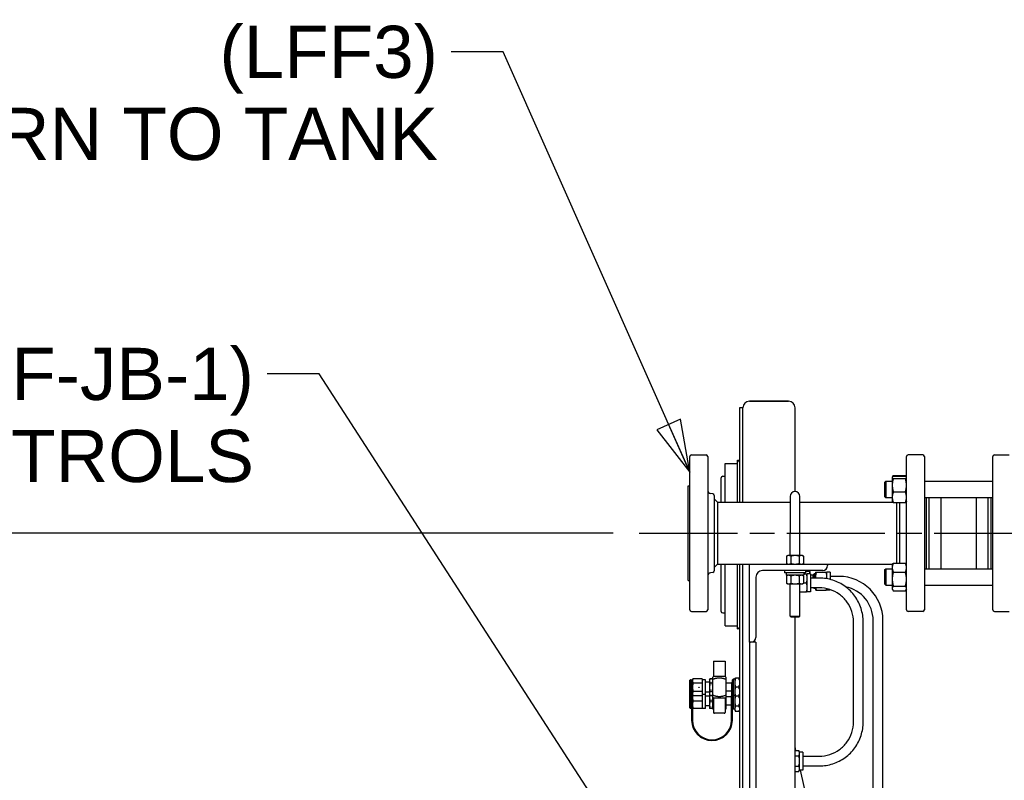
# Paper-space layout 'SHEET_1' of a CAD drawing. Header units: inches. Extents: x 4 to 540, y 12 to 340.
# Tile 41 of 118: x 177 to 215, y 142 to 172. Entities that reach past the tile are written whole.
import ezdxf

# ---------------------------------------------------------------- set-up
doc = ezdxf.new("R2010")
doc.units = ezdxf.units.IN
doc.header["$LTSCALE"] = 16
doc.header["$MEASUREMENT"] = 0
doc.linetypes.add('CHAIN', pattern=[0.7087, 0.4724, -0.0591, 0.1181, -0.0591])
doc.layers.get('0').update_dxf_attribs({"lineweight": 25})
doc.layers.get('DEFPOINTS').update_dxf_attribs({"lineweight": 25})
doc.layers.add('CENTER', color=7, linetype='CHAIN', lineweight=25)
doc.layers.add('DIMEN', color=7, linetype='Continuous', lineweight=25)
doc.styles.get("Standard").update_dxf_attribs({"font": 'arial.ttf'})
doc.dimstyles.new('DEFAULT-ANSI', dxfattribs={"dimscale": 16, "dimtxt": 0.125, "dimasz": 0.1875, "dimexe": 0.125, "dimexo": 0.0625, "dimgap": 0.031496, "dimtad": 0, "dimtih": 1, "dimtoh": 1, "dimrnd": 1e-08, "dimzin": 4, "dimdsep": 46, "dimtxsty": 'Standard', "dimblk": 'Filled-1', "dimcen": 0.09, "dimdle": 0.393701, "dimclrd": 256, "dimclre": 256, "dimclrt": 256, "dimadec": 0, "dimazin": 1, "dimtfac": 1.504, "dimtofl": 0, "dimtmove": 0, "dimatfit": 3, "dimldrblk": 'Filled-1', "dimfxl": 1, "dimtolj": 1, "dimtzin": 4, "dimlwd": 25, "dimlwe": 25, "dimarcsym": 0})
doc.dimstyles.new('DEFAULT-ANSI$7', dxfattribs={"dimscale": 16, "dimtxt": 0.125, "dimasz": 0.125, "dimexe": 0.125, "dimexo": 0.0625, "dimgap": 0.031496, "dimtad": 0, "dimtih": 1, "dimtoh": 1, "dimrnd": 1e-08, "dimzin": 4, "dimdsep": 46, "dimtxsty": 'Standard', "dimblk": 'Filled-1', "dimcen": 0.09, "dimdle": 0.393701, "dimclrd": 256, "dimclre": 256, "dimclrt": 256, "dimadec": 0, "dimazin": 1, "dimtfac": 1.504, "dimtofl": 0, "dimtmove": 0, "dimatfit": 3, "dimldrblk": 'Filled-1', "dimfxl": 1, "dimtolj": 1, "dimtzin": 4, "dimlwd": 25, "dimlwe": 25, "dimarcsym": 0})

# ---------------------------------------------------------------- blocks, each defined once
blk = doc.blocks.new('Filled-1')
at = {"color": 0}
for p, q in [((0, 0), (-1, 0.25)), ((-1, 0.25), (-1, -0.25)), ((-1, 0), (0, 0)), ((-1, -0.25), (0, 0))]:
    blk.add_line(p, q, dxfattribs=at)
at = {"color": 0, "flags": 128}
blk.add_lwpolyline([(-1, -0.25), (0, 0), (-1, 0.25), (-1, -0.25)], dxfattribs=at)
at = {"color": 0}
blk.add_solid([(-1, -0.25), (0, 0), (-1, 0.25), (-1, -0.25)], dxfattribs=at)
blk = doc.blocks.new('*D30')
at = {"layer": 'DEFPOINTS', "color": 0, "linetype": 'Continuous'}
for p in [(175.6, 151.891), (200.849, 151.891), (202.262, 102.969)]:
    blk.add_point(p, dxfattribs=at)
at = {"layer": 'DIMEN', "linetype": 'Continuous', "lineweight": 25}
for p, q in [((199.849, 151.891), (173.6, 151.891)), ((175.6, 148.891), (175.6, 135.01)), ((175.6, 105.969), (175.6, 131.96)), ((201.262, 102.969), (173.6, 102.969))]:
    blk.add_line(p, q, dxfattribs=at)
at = {"layer": 'DIMEN', "linetype": 'Continuous', "lineweight": 25, "xscale": 3, "yscale": 3, "zscale": 3}
for p, rotation in [((175.6, 151.891), 90), ((175.6, 102.969), 270)]:
    blk.add_blockref('Filled-1', p, dxfattribs=dict(at, rotation=rotation))
at = {"layer": 'DIMEN', "linetype": 'Continuous', "lineweight": 25, "insert": (172.195, 134.506), "char_height": 2, "attachment_point": 1}
blk.add_mtext('\\A1;48.92', dxfattribs=at)

psp = doc.layouts.new('SHEET_1')

# ---------------------------------------------------------------- linework, layer by layer
for p, q in [((206.574, 156.951), (205.074, 156.951)), ((205.074, 156.951), (206.574, 156.951)), ((204.824, 156.701), (204.69, 156.701)), ((204.69, 156.701), (204.69, 153.079)), ((204.824, 153.079), (204.824, 156.701)), ((204.824, 153.079), (204.824, 156.701)), ((206.824, 153.485), (206.824, 156.701)), ((202.849, 154.891), (203.412, 154.891)), ((211.724, 154.891), (211.162, 154.891)), ((214.474, 154.891), (215.037, 154.891)), ((202.787, 148.954), (202.787, 154.829)), ((203.474, 154.829), (203.474, 148.954)), ((204.14, 153.079), (204.14, 154.561)), ((204.14, 154.561), (204.61, 154.561)), ((204.61, 153.079), (204.61, 154.686)), ((204.61, 154.686), (204.63, 154.686)), ((211.099, 148.954), (211.099, 154.829)), ((211.787, 154.829), (211.787, 148.954)), ((214.412, 148.954), (214.412, 154.829)), ((203.99, 153.079), (203.99, 154.011)), ((204.05, 154.071), (204.14, 154.071)), ((210.271, 153.852), (210.302, 153.883)), ((210.271, 153.289), (210.271, 153.852)), ((210.302, 153.883), (210.302, 153.258)), ((210.302, 153.883), (210.552, 153.883)), ((210.552, 154.039), (210.557, 154.047)), ((210.552, 154.039), (210.552, 154.032)), ((210.552, 154.032), (210.552, 153.728)), ((210.557, 154.047), (210.569, 154.068)), ((210.594, 154.103), (211.057, 154.103)), ((210.594, 154.08), (211.057, 154.08)), ((210.594, 153.983), (211.057, 153.983)), ((211.095, 154.047), (211.083, 154.068)), ((211.099, 154.039), (211.095, 154.047)), ((211.787, 153.883), (214.412, 153.883)), ((211.974, 153.883), (211.974, 153.891)), ((211.974, 153.891), (212.412, 153.891)), ((212.412, 153.891), (212.412, 153.883)), ((213.787, 153.883), (213.787, 153.891)), ((213.787, 153.891), (214.224, 153.891)), ((214.224, 153.891), (214.224, 153.883)), ((202.724, 150.079), (202.724, 153.704)), ((202.724, 153.704), (202.787, 153.704)), ((203.669, 153.398), (203.584, 153.409)), ((210.552, 153.728), (210.552, 153.267)), ((210.594, 153.473), (211.057, 153.473)), ((203.724, 153.336), (203.724, 150.446)), ((203.849, 153.079), (203.724, 153.204)), ((203.849, 153.079), (206.637, 153.079)), ((203.849, 153.079), (203.849, 151.891)), ((206.637, 153.297), (206.637, 151.891)), ((207.012, 151.891), (207.012, 153.297)), ((207.012, 153.079), (210.57, 153.079)), ((210.271, 153.289), (210.302, 153.258)), ((210.302, 153.258), (210.552, 153.258)), ((210.552, 153.267), (210.552, 153.102)), ((210.552, 153.102), (210.557, 153.094)), ((210.557, 153.094), (210.566, 153.079)), ((210.594, 153.061), (211.057, 153.061)), ((210.724, 151.891), (210.724, 153.061)), ((210.849, 150.744), (210.849, 153.061)), ((211.099, 153.102), (211.095, 153.094)), ((211.787, 153.258), (214.412, 153.258)), ((211.849, 153.258), (211.849, 150.524)), ((211.974, 150.524), (211.974, 153.258)), ((212.412, 153.258), (212.412, 150.524)), ((213.787, 150.524), (213.787, 153.258)), ((214.224, 153.258), (214.224, 150.524)), ((214.349, 150.524), (214.349, 153.258)), ((203.849, 151.891), (203.849, 150.704)), ((206.637, 151.032), (206.637, 151.891)), ((207.012, 151.032), (207.012, 151.891)), ((210.724, 150.744), (210.724, 151.891)), ((206.543, 151.032), (206.5, 151.007)), ((206.5, 151.007), (206.5, 150.729)), ((206.543, 150.704), (206.5, 150.729)), ((206.581, 151.032), (206.543, 151.032)), ((206.824, 151.032), (206.581, 151.032)), ((206.662, 151.007), (206.662, 150.729)), ((207.068, 151.032), (206.824, 151.032)), ((206.987, 151.007), (206.987, 150.729)), ((207.106, 151.032), (207.068, 151.032)), ((207.106, 151.032), (207.149, 151.007)), ((207.106, 150.704), (207.149, 150.729)), ((207.149, 151.007), (207.149, 150.729)), ((210.594, 150.744), (211.057, 150.744)), ((203.669, 150.384), (203.584, 150.373)), ((203.849, 150.704), (203.724, 150.579)), ((203.849, 150.704), (205.074, 150.704)), ((203.99, 148.891), (203.99, 150.704)), ((204.14, 148.341), (204.14, 150.704)), ((204.61, 148.216), (204.61, 150.704)), ((204.69, 150.704), (204.69, 133.201)), ((204.824, 133.1), (204.824, 150.704)), ((204.824, 133.201), (204.824, 150.704)), ((205.074, 147.704), (205.074, 150.704)), ((205.074, 150.704), (208.074, 150.704)), ((207.884, 150.454), (205.574, 150.454)), ((206.418, 150.454), (206.418, 150.369)), ((207.23, 150.369), (206.418, 150.369)), ((206.486, 150.357), (206.486, 150.286)), ((207.164, 150.357), (207.164, 150.286)), ((207.23, 150.454), (207.23, 150.369)), ((207.381, 150.42), (207.23, 150.42)), ((207.408, 150.326), (207.408, 150.42)), ((207.608, 150.39), (207.608, 150.217)), ((207.639, 150.39), (208.017, 150.39)), ((208.048, 150.217), (208.048, 150.39)), ((208.168, 150.39), (208.048, 150.39)), ((208.074, 150.704), (210.566, 150.704)), ((208.074, 150.704), (208.074, 150.644)), ((208.168, 150.39), (208.168, 150.116)), ((210.271, 150.493), (210.302, 150.524)), ((210.271, 149.93), (210.271, 150.493)), ((210.302, 150.524), (210.302, 149.899)), ((210.302, 150.524), (210.552, 150.524)), ((210.552, 150.68), (210.569, 150.709)), ((210.552, 150.68), (210.552, 150.569)), ((210.552, 150.569), (210.552, 150.127)), ((210.594, 150.394), (211.057, 150.394)), ((211.099, 150.68), (211.083, 150.709)), ((211.787, 150.524), (214.412, 150.524)), ((202.724, 150.079), (202.787, 150.079)), ((205.324, 150.204), (205.324, 147.894)), ((207.153, 150.275), (206.498, 150.275)), ((206.543, 150.275), (206.5, 150.249)), ((206.5, 150.249), (206.5, 149.972)), ((206.543, 149.946), (206.5, 149.972)), ((206.662, 150.249), (206.662, 149.972)), ((206.987, 150.249), (206.987, 149.972)), ((207.106, 150.275), (207.149, 150.249)), ((207.106, 149.946), (207.149, 149.972)), ((207.149, 150.249), (207.149, 149.972)), ((207.149, 149.981), (207.261, 149.981)), ((207.164, 150.326), (207.261, 150.326)), ((207.292, 150.154), (207.292, 150.326)), ((207.412, 150.326), (207.292, 150.326)), ((207.292, 149.809), (207.292, 150.154)), ((207.412, 150.326), (207.412, 149.636)), ((207.508, 150.276), (207.412, 150.276)), ((207.752, 150.169), (207.412, 150.169)), ((207.508, 150.276), (207.558, 150.326)), ((207.508, 150.276), (207.508, 150.169)), ((207.558, 150.326), (207.558, 150.169)), ((207.608, 150.326), (207.558, 150.326)), ((207.608, 150.217), (207.608, 150.169)), ((208.048, 150.142), (208.048, 150.217)), ((208.508, 150.232), (208.168, 150.232)), ((210.552, 150.127), (210.552, 149.77)), ((206.543, 149.946), (206.581, 149.946)), ((206.581, 149.946), (206.824, 149.946)), ((206.637, 148.71), (206.637, 149.946)), ((206.824, 149.946), (207.068, 149.946)), ((207.012, 148.71), (207.012, 149.946)), ((207.012, 149.636), (207.261, 149.636)), ((207.068, 149.946), (207.106, 149.946)), ((207.292, 149.636), (207.292, 149.809)), ((207.412, 149.636), (207.292, 149.636)), ((207.752, 149.794), (207.412, 149.794)), ((207.528, 149.794), (207.558, 149.764)), ((207.558, 149.794), (207.558, 149.764)), ((207.608, 149.764), (207.558, 149.764)), ((207.608, 149.794), (207.608, 149.7)), ((207.639, 149.7), (208.017, 149.7)), ((208.048, 149.7), (208.048, 149.76)), ((208.168, 149.7), (208.048, 149.7)), ((208.168, 149.726), (208.168, 149.7)), ((210.271, 149.93), (210.302, 149.899)), ((210.302, 149.899), (210.552, 149.899)), ((210.552, 149.77), (210.552, 149.743)), ((210.552, 149.743), (210.569, 149.714)), ((210.594, 149.861), (211.057, 149.861)), ((210.594, 149.679), (211.057, 149.679)), ((211.099, 149.743), (211.083, 149.714)), ((211.787, 149.899), (214.412, 149.899)), ((211.974, 149.891), (211.974, 149.899)), ((211.974, 149.891), (212.412, 149.891)), ((212.412, 149.899), (212.412, 149.891)), ((213.787, 149.891), (213.787, 149.899)), ((213.787, 149.891), (214.224, 149.891)), ((214.224, 149.899), (214.224, 149.891)), ((202.849, 148.891), (203.412, 148.891)), ((204.05, 148.831), (204.14, 148.831)), ((211.724, 148.891), (211.162, 148.891)), ((214.474, 148.891), (215.037, 148.891)), ((206.637, 148.71), (207.012, 148.71)), ((206.674, 148.672), (206.637, 148.71)), ((206.974, 148.672), (206.674, 148.672)), ((206.824, 132.396), (206.824, 148.672)), ((206.974, 148.672), (207.012, 148.71)), ((209.064, 144.649), (209.064, 148.483)), ((209.439, 144.649), (209.439, 148.483)), ((209.821, 142.069), (209.821, 148.545)), ((210.196, 142.069), (210.196, 148.545)), ((204.14, 148.341), (204.61, 148.341)), ((204.61, 148.216), (204.63, 148.216)), ((205.134, 147.704), (205.074, 147.704)), ((205.074, 147.704), (205.074, 137.804)), ((205.324, 147.704), (205.134, 147.704)), ((205.324, 147.704), (205.324, 137.804)), ((203.701, 146.981), (204.138, 146.981)), ((203.701, 146.981), (203.701, 146.387)), ((204.138, 146.981), (204.138, 146.387)), ((202.794, 146.247), (202.81, 146.262)), ((202.794, 145.715), (202.794, 146.247)), ((202.81, 146.262), (202.81, 145.7)), ((202.841, 146.262), (202.81, 146.262)), ((202.841, 145.7), (202.841, 146.262)), ((202.857, 146.247), (202.841, 146.262)), ((202.857, 146.247), (202.857, 145.715)), ((202.888, 146.262), (202.913, 146.306)), ((202.888, 146.262), (202.888, 146.225)), ((202.888, 146.225), (202.888, 145.981)), ((203.263, 146.306), (202.913, 146.306)), ((203.263, 146.306), (203.263, 146.225)), ((203.388, 146.262), (203.263, 146.262)), ((203.263, 146.225), (203.263, 146.143)), ((203.388, 145.7), (203.388, 146.262)), ((203.544, 146.262), (203.569, 146.306)), ((203.544, 146.262), (203.544, 146.225)), ((203.544, 146.225), (203.544, 145.981)), ((203.644, 146.306), (203.569, 146.306)), ((203.669, 146.262), (203.644, 146.306)), ((203.701, 146.387), (203.669, 146.369)), ((203.669, 145.68), (203.669, 146.283)), ((204.138, 146.387), (203.701, 146.387)), ((204.138, 146.387), (204.169, 146.369)), ((204.169, 146.283), (204.169, 145.68)), ((204.419, 146.262), (204.451, 146.294)), ((204.419, 145.701), (204.419, 146.262)), ((204.451, 146.294), (204.451, 145.669)), ((204.512, 146.294), (204.451, 146.294)), ((204.512, 146.325), (204.512, 146.153)), ((204.669, 146.325), (204.543, 146.325)), ((202.888, 145.981), (202.888, 145.737)), ((203.263, 146.143), (202.913, 146.143)), ((203.263, 145.819), (202.913, 145.819)), ((203.263, 146.143), (203.263, 145.981)), ((203.263, 145.981), (203.263, 145.819)), ((203.263, 145.819), (203.263, 145.737)), ((203.544, 146.169), (203.388, 146.169)), ((203.544, 145.981), (203.544, 145.737)), ((203.644, 146.143), (203.569, 146.143)), ((203.644, 145.819), (203.569, 145.819)), ((204.388, 146.137), (204.169, 146.137)), ((204.388, 145.825), (204.169, 145.825)), ((204.388, 146.153), (204.388, 145.89)), ((204.388, 145.89), (204.388, 145.657)), ((204.512, 146.153), (204.512, 145.809)), ((204.512, 145.809), (204.512, 145.637)), ((204.669, 145.981), (204.543, 145.981)), ((202.794, 145.185), (202.794, 145.715)), ((202.794, 145.715), (202.81, 145.7)), ((202.81, 145.7), (202.81, 145.17)), ((202.841, 145.7), (202.81, 145.7)), ((202.857, 145.715), (202.841, 145.7)), ((202.841, 145.17), (202.841, 145.7)), ((202.857, 145.715), (202.857, 144.715)), ((202.888, 145.737), (202.888, 145.7)), ((202.888, 145.7), (202.888, 144.715)), ((202.888, 145.7), (202.913, 145.656)), ((203.263, 145.656), (202.913, 145.656)), ((203.263, 145.451), (202.913, 145.451)), ((203.263, 145.737), (203.263, 145.656)), ((203.388, 145.7), (203.263, 145.7)), ((203.263, 145.656), (203.263, 145.592)), ((203.263, 145.592), (203.263, 145.451)), ((203.263, 145.451), (203.263, 145.31)), ((203.544, 145.794), (203.388, 145.794)), ((203.388, 145.17), (203.388, 145.7)), ((203.544, 145.639), (203.388, 145.639)), ((203.544, 145.737), (203.544, 145.7)), ((203.544, 145.7), (203.544, 145.592)), ((203.544, 145.7), (203.569, 145.656)), ((203.544, 145.592), (203.544, 145.31)), ((203.644, 145.656), (203.569, 145.656)), ((203.644, 145.451), (203.569, 145.451)), ((203.669, 145.7), (203.644, 145.656)), ((203.701, 145.575), (203.669, 145.593)), ((203.701, 145.575), (204.138, 145.575)), ((203.701, 145.575), (203.701, 145.012)), ((204.138, 145.575), (204.169, 145.593)), ((204.138, 145.575), (204.138, 145.012)), ((204.388, 145.607), (204.169, 145.607)), ((204.388, 144.715), (204.388, 145.657)), ((204.419, 145.701), (204.419, 145.657)), ((204.419, 145.7), (204.451, 145.669)), ((204.419, 144.715), (204.419, 145.657)), ((204.451, 145.669), (204.451, 145.139)), ((204.512, 145.669), (204.451, 145.669)), ((204.512, 145.637), (204.512, 145.451)), ((204.512, 145.451), (204.512, 145.153)), ((204.669, 145.637), (204.543, 145.637)), ((202.794, 145.185), (202.81, 145.17)), ((202.841, 145.17), (202.81, 145.17)), ((202.857, 145.185), (202.841, 145.17)), ((203.263, 145.17), (202.913, 145.17)), ((203.263, 145.31), (203.263, 145.17)), ((203.388, 145.17), (203.263, 145.17)), ((203.544, 145.264), (203.388, 145.264)), ((203.544, 145.31), (203.544, 145.17)), ((203.644, 145.17), (203.569, 145.17)), ((204.388, 145.295), (204.169, 145.295)), ((204.419, 145.17), (204.451, 145.139)), ((204.512, 145.139), (204.451, 145.139)), ((204.512, 145.153), (204.512, 145.107)), ((204.512, 145.107), (204.543, 145.054)), ((204.669, 145.253), (204.543, 145.253)), ((204.669, 145.054), (204.543, 145.054)), ((204.69, 145.091), (204.669, 145.054)), ((204.107, 144.981), (203.732, 144.981)), ((206.86, 143.549), (206.824, 143.709)), ((206.824, 143.549), (206.969, 143.549)), ((206.999, 143.496), (206.969, 143.549)), ((206.824, 143.35), (206.969, 143.35)), ((206.999, 143.45), (206.999, 143.496)), ((207.119, 143.496), (206.999, 143.496)), ((206.999, 143.151), (206.999, 143.45)), ((207.119, 143.496), (207.119, 142.806)), ((207.119, 143.339), (207.752, 143.339)), ((206.824, 142.952), (206.969, 142.952)), ((206.999, 142.806), (206.969, 142.753)), ((206.999, 142.852), (206.999, 143.151)), ((206.999, 142.806), (206.999, 142.852)), ((207.119, 142.806), (206.999, 142.806)), ((207.492, 140.757), (207.028, 142.806)), ((207.119, 142.964), (207.752, 142.964)), ((206.824, 142.753), (206.969, 142.753))]:
    psp.add_line(p, q)
psp.add_circle((203.138, 145.981), 0.00781)
for centre, radius, start, end in [((205.074, 156.701), 0.25, 90, 180), ((205.074, 156.701), 0.25, 90, 180), ((206.574, 156.701), 0.25, 0, 90), ((206.574, 156.701), 0.25, 0, 90), ((202.849, 154.829), 0.0625, 90, 180), ((203.412, 154.829), 0.0625, 0, 90), ((211.162, 154.829), 0.0625, 90, 180), ((211.724, 154.829), 0.0625, 0, 90), ((214.474, 154.829), 0.0625, 90, 180), ((204.63, 154.626), 0.06, 0, 90), ((204.05, 154.011), 0.06, 90, 180), ((203.599, 153.533), 0.125, 180, 263), ((203.662, 153.336), 0.0625, 0, 83), ((206.824, 153.297), 0.188, 0, 180), ((203.599, 150.249), 0.125, 97, 180), ((203.662, 150.446), 0.0625, 277, 0), ((205.574, 150.204), 0.25, 90, 180), ((207.153, 150.357), 0.0118, 0, 90), ((207.884, 150.644), 0.19, 270, 0), ((207.153, 150.286), 0.0118, 270, 0), ((208.508, 148.545), 1.688, 0, 90), ((208.508, 148.545), 1.312, 0, 78.7906), ((202.849, 148.954), 0.0625, 180, 270), ((203.412, 148.954), 0.0625, 270, 0), ((204.05, 148.891), 0.06, 180, 270), ((211.162, 148.954), 0.0625, 180, 270), ((211.724, 148.954), 0.0625, 270, 0), ((214.474, 148.954), 0.0625, 180, 270), ((204.63, 148.276), 0.06, 270, 0), ((205.134, 147.894), 0.19, 270, 0), ((202.872, 146.247), 0.0156, 0, 180), ((204.404, 146.153), 0.0156, 0, 180), ((203.638, 144.715), 0.781, 180, 0), ((203.638, 144.715), 0.75, 180, 0), ((203.732, 145.012), 0.0312, 180, 270), ((204.107, 145.012), 0.0312, 270, 0)]:
    psp.add_arc(centre, radius, start, end)
psp.add_ellipse((204.404, 145.657), major_axis=(0.0156, 0), ratio=0.286857, start_param=3.141593, end_param=6.283185)
for points, weights in [([(210.594, 154.08), (210.552, 154.054), (210.552, 154.032)], [1.10906450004, 1.0930923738, 1]), ([(210.552, 154.032), (210.552, 154.009), (210.594, 153.983)], [1, 1.0930923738, 1.10906450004]), ([(210.594, 153.983), (210.552, 153.846), (210.552, 153.728)], [1.10906450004, 1.0930923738, 1]), ([(210.569, 154.068), (210.579, 154.085), (210.594, 154.103)], [1.08626917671, 1.10308007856, 1.10906450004]), ([(210.594, 154.103), (210.587, 154.087), (210.581, 154.071)], [1.10906450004, 1.10630752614, 1.10125277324]), ([(211.057, 154.103), (211.073, 154.085), (211.083, 154.068)], [1.10906450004, 1.10308007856, 1.08626917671]), ([(211.07, 154.071), (211.065, 154.087), (211.057, 154.103)], [1.10125277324, 1.10630752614, 1.10906450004]), ([(211.099, 154.032), (211.099, 154.054), (211.057, 154.08)], [1, 1.0930923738, 1.10906450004]), ([(211.057, 153.983), (211.099, 154.009), (211.099, 154.032)], [1.10906450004, 1.0930923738, 1]), ([(211.099, 153.728), (211.099, 153.846), (211.057, 153.983)], [1, 1.0930923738, 1.10906450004]), ([(210.552, 153.728), (210.552, 153.61), (210.594, 153.473)], [1, 1.0930923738, 1.10906450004]), ([(210.594, 153.473), (210.552, 153.363), (210.552, 153.267)], [1.10906450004, 1.0930923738, 1]), ([(211.057, 153.473), (211.099, 153.61), (211.099, 153.728)], [1.10906450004, 1.0930923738, 1]), ([(211.099, 153.267), (211.099, 153.363), (211.057, 153.473)], [1, 1.0930923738, 1.10906450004]), ([(210.552, 153.267), (210.552, 153.171), (210.594, 153.061)], [1, 1.0930923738, 1.10906450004]), ([(210.594, 153.061), (210.566, 153.078), (210.557, 153.094)], [1.10906450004, 1.09818338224, 1.05150993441]), ([(210.562, 153.087), (210.564, 153.083), (210.566, 153.079)], [1.07037081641, 1.07557666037, 1.08013727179]), ([(211.057, 153.061), (211.099, 153.171), (211.099, 153.267)], [1.10906450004, 1.0930923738, 1]), ([(211.095, 153.094), (211.086, 153.078), (211.057, 153.061)], [1.05150993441, 1.09818338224, 1.10906450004]), ([(206.581, 151.032), (206.543, 151.032), (206.5, 151.007)], [1, 1.0930923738, 1.10906450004]), ([(206.5, 150.729), (206.543, 150.704), (206.581, 150.704)], [1.10906450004, 1.0930923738, 1]), ([(206.662, 151.007), (206.618, 151.032), (206.581, 151.032)], [1.10906450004, 1.0930923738, 1]), ([(206.581, 150.704), (206.618, 150.704), (206.662, 150.729)], [1, 1.0930923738, 1.10906450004]), ([(206.824, 151.032), (206.749, 151.032), (206.662, 151.007)], [1, 1.0930923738, 1.10906450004]), ([(206.662, 150.729), (206.749, 150.704), (206.824, 150.704)], [1.10906450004, 1.0930923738, 1]), ([(206.987, 151.007), (206.9, 151.032), (206.824, 151.032)], [1.10906450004, 1.0930923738, 1]), ([(206.824, 150.704), (206.9, 150.704), (206.987, 150.729)], [1, 1.0930923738, 1.10906450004]), ([(207.068, 151.032), (207.03, 151.032), (206.987, 151.007)], [1, 1.0930923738, 1.10906450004]), ([(206.987, 150.729), (207.03, 150.704), (207.068, 150.704)], [1.10906450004, 1.0930923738, 1]), ([(207.149, 151.007), (207.106, 151.032), (207.068, 151.032)], [1.10906450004, 1.0930923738, 1]), ([(207.068, 150.704), (207.106, 150.704), (207.149, 150.729)], [1, 1.0930923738, 1.10906450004]), ([(210.594, 150.744), (210.552, 150.65), (210.552, 150.569)], [1.10906450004, 1.0930923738, 1]), ([(210.569, 150.709), (210.579, 150.726), (210.594, 150.744)], [1.08626917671, 1.10308007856, 1.10906450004]), ([(211.057, 150.744), (211.073, 150.726), (211.083, 150.709)], [1.10906450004, 1.10308007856, 1.08626917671]), ([(211.099, 150.569), (211.099, 150.65), (211.057, 150.744)], [1, 1.0930923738, 1.10906450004]), ([(207.401, 150.326), (207.394, 150.37), (207.381, 150.42)], [1.01895114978, 1.0182712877, 1]), ([(207.381, 150.42), (207.408, 150.42), (207.408, 150.42)], [1, 1.0379548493, 1]), ([(207.639, 150.39), (207.608, 150.297), (207.608, 150.217)], [1, 1.0379548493, 1]), ([(207.608, 150.39), (207.608, 150.39), (207.639, 150.39)], [1, 1.0379548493, 1]), ([(208.048, 150.217), (208.048, 150.297), (208.017, 150.39)], [1, 1.0379548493, 1]), ([(208.017, 150.39), (208.048, 150.39), (208.048, 150.39)], [1, 1.0379548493, 1]), ([(210.552, 150.569), (210.552, 150.487), (210.594, 150.394)], [1, 1.0930923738, 1.10906450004]), ([(210.594, 150.394), (210.552, 150.251), (210.552, 150.127)], [1.10906450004, 1.0930923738, 1]), ([(211.057, 150.394), (211.099, 150.487), (211.099, 150.569)], [1.10906450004, 1.0930923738, 1]), ([(211.099, 150.127), (211.099, 150.251), (211.057, 150.394)], [1, 1.0930923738, 1.10906450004]), ([(206.581, 150.275), (206.543, 150.275), (206.5, 150.249)], [1, 1.0930923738, 1.10906450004]), ([(206.5, 149.972), (206.543, 149.946), (206.581, 149.946)], [1.10906450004, 1.0930923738, 1]), ([(206.662, 150.249), (206.618, 150.275), (206.581, 150.275)], [1.10906450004, 1.0930923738, 1]), ([(206.581, 149.946), (206.618, 149.946), (206.662, 149.972)], [1, 1.0930923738, 1.10906450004]), ([(206.824, 150.275), (206.749, 150.275), (206.662, 150.249)], [1, 1.0930923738, 1.10906450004]), ([(206.662, 149.972), (206.749, 149.946), (206.824, 149.946)], [1.10906450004, 1.0930923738, 1]), ([(206.987, 150.249), (206.9, 150.275), (206.824, 150.275)], [1.10906450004, 1.0930923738, 1]), ([(206.824, 149.946), (206.9, 149.946), (206.987, 149.972)], [1, 1.0930923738, 1.10906450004]), ([(207.068, 150.275), (207.03, 150.275), (206.987, 150.249)], [1, 1.0930923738, 1.10906450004]), ([(206.987, 149.972), (207.03, 149.946), (207.068, 149.946)], [1.10906450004, 1.0930923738, 1]), ([(207.149, 150.249), (207.106, 150.275), (207.068, 150.275)], [1.10906450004, 1.0930923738, 1]), ([(207.068, 149.946), (207.106, 149.946), (207.149, 149.972)], [1, 1.0930923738, 1.10906450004]), ([(207.261, 150.326), (207.292, 150.326), (207.292, 150.326)], [1, 1.0379548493, 1]), ([(207.292, 150.154), (207.292, 150.234), (207.261, 150.326)], [1, 1.0379548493, 1]), ([(207.261, 149.981), (207.292, 150.073), (207.292, 150.154)], [1, 1.0379548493, 1]), ([(207.292, 149.809), (207.292, 149.889), (207.261, 149.981)], [1, 1.0379548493, 1]), ([(207.608, 150.217), (207.608, 150.193), (207.611, 150.169)], [1, 1.01118405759, 1.01577696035]), ([(208.042, 150.143), (208.048, 150.181), (208.048, 150.217)], [1.01875024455, 1.01690105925, 1]), ([(210.552, 150.127), (210.552, 150.004), (210.594, 149.861)], [1, 1.0930923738, 1.10906450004]), ([(211.057, 149.861), (211.099, 150.004), (211.099, 150.127)], [1.10906450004, 1.0930923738, 1]), ([(207.261, 149.636), (207.292, 149.728), (207.292, 149.809)], [1, 1.0379548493, 1]), ([(207.292, 149.636), (207.292, 149.636), (207.261, 149.636)], [1, 1.0379548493, 1]), ([(207.639, 149.7), (207.608, 149.7), (207.608, 149.7)], [1, 1.0379548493, 1]), ([(207.615, 149.794), (207.622, 149.749), (207.639, 149.7)], [1.01892720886, 1.01995362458, 1]), ([(208.017, 149.7), (208.028, 149.732), (208.035, 149.763)], [1, 1.0131043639, 1.01715985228]), ([(208.048, 149.7), (208.048, 149.7), (208.017, 149.7)], [1, 1.0379548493, 1]), ([(210.594, 149.861), (210.552, 149.812), (210.552, 149.77)], [1.10906450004, 1.0930923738, 1]), ([(210.552, 149.77), (210.552, 149.728), (210.594, 149.679)], [1, 1.0930923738, 1.10906450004]), ([(211.099, 149.77), (211.099, 149.812), (211.057, 149.861)], [1, 1.0930923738, 1.10906450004]), ([(211.057, 149.679), (211.099, 149.728), (211.099, 149.77)], [1.10906450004, 1.0930923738, 1]), ([(202.913, 146.306), (202.888, 146.262), (202.888, 146.225)], [1, 1.0379548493, 1]), ([(202.888, 146.225), (202.888, 146.187), (202.913, 146.143)], [1, 1.0379548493, 1]), ([(203.569, 146.306), (203.544, 146.262), (203.544, 146.225)], [1, 1.0379548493, 1]), ([(203.544, 146.225), (203.544, 146.187), (203.569, 146.143)], [1, 1.0379548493, 1]), ([(203.669, 146.225), (203.669, 146.262), (203.644, 146.306)], [1, 1.0379548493, 1]), ([(203.644, 146.143), (203.669, 146.187), (203.669, 146.225)], [1, 1.0379548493, 1]), ([(203.669, 146.283), (203.669, 146.369), (203.669, 146.369)], [1, 1.30039052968, 1.30039052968]), ([(204.169, 146.283), (203.919, 146.373), (203.669, 146.283)], [1, 1.28062484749, 1]), ([(204.169, 146.369), (204.169, 146.369), (204.169, 146.283)], [1.30039052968, 1.30039052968, 1]), ([(204.512, 146.325), (204.512, 146.325), (204.543, 146.325)], [1, 1.0379548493, 1]), ([(204.543, 146.325), (204.512, 146.233), (204.512, 146.153)], [1, 1.0379548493, 1]), ([(204.69, 146.246), (204.682, 146.284), (204.669, 146.325)], [1.01869096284, 1.01664583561, 1]), ([(204.669, 146.325), (204.682, 146.325), (204.69, 146.325)], [1, 1.01664583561, 1.01869096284]), ([(202.913, 146.143), (202.888, 146.056), (202.888, 145.981)], [1, 1.0379548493, 1]), ([(202.888, 145.981), (202.888, 145.906), (202.913, 145.819)], [1, 1.0379548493, 1]), ([(202.913, 145.819), (202.888, 145.775), (202.888, 145.737)], [1, 1.0379548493, 1]), ([(203.569, 146.143), (203.544, 146.056), (203.544, 145.981)], [1, 1.0379548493, 1]), ([(203.544, 145.981), (203.544, 145.906), (203.569, 145.819)], [1, 1.0379548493, 1]), ([(203.569, 145.819), (203.544, 145.775), (203.544, 145.737)], [1, 1.0379548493, 1]), ([(203.669, 145.981), (203.669, 146.056), (203.644, 146.143)], [1, 1.0379548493, 1]), ([(203.644, 145.819), (203.669, 145.906), (203.669, 145.981)], [1, 1.0379548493, 1]), ([(203.669, 145.737), (203.669, 145.775), (203.644, 145.819)], [1, 1.0379548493, 1]), ([(204.512, 146.153), (204.512, 146.073), (204.543, 145.981)], [1, 1.0379548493, 1]), ([(204.543, 145.981), (204.512, 145.889), (204.512, 145.809)], [1, 1.0379548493, 1]), ([(204.512, 145.809), (204.512, 145.729), (204.543, 145.637)], [1, 1.0379548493, 1]), ([(204.669, 145.981), (204.682, 146.022), (204.69, 146.06)], [1, 1.01664583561, 1.01869096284]), ([(204.69, 145.902), (204.682, 145.94), (204.669, 145.981)], [1.01869096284, 1.01664583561, 1]), ([(202.888, 145.737), (202.888, 145.7), (202.913, 145.656)], [1, 1.0379548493, 1]), ([(202.899, 145.681), (202.888, 145.635), (202.888, 145.592)], [1.01711081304, 1.02492918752, 1]), ([(202.888, 145.592), (202.888, 145.526), (202.913, 145.451)], [1, 1.0379548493, 1]), ([(202.913, 145.451), (202.888, 145.376), (202.888, 145.31)], [1, 1.0379548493, 1]), ([(203.544, 145.737), (203.544, 145.7), (203.569, 145.656)], [1, 1.0379548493, 1]), ([(203.555, 145.681), (203.544, 145.635), (203.544, 145.592)], [1.01711081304, 1.02492918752, 1]), ([(203.544, 145.592), (203.544, 145.526), (203.569, 145.451)], [1, 1.0379548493, 1]), ([(203.569, 145.451), (203.544, 145.376), (203.544, 145.31)], [1, 1.0379548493, 1]), ([(203.644, 145.656), (203.669, 145.7), (203.669, 145.737)], [1, 1.0379548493, 1]), ([(203.644, 145.451), (203.669, 145.526), (203.669, 145.592)], [1, 1.0379548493, 1]), ([(203.669, 145.31), (203.669, 145.376), (203.644, 145.451)], [1, 1.0379548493, 1]), ([(203.669, 145.592), (203.669, 145.635), (203.659, 145.681)], [1, 1.02492918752, 1.01711081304]), ([(203.669, 145.593), (203.669, 145.593), (203.669, 145.68)], [1.30039052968, 1.30039052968, 1]), ([(203.669, 145.68), (203.919, 145.589), (204.169, 145.68)], [1, 1.28062484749, 1]), ([(203.669, 145.139), (203.669, 145.403), (203.669, 145.593)], [1, 1.46529251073, 1.20986616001]), ([(204.169, 145.68), (204.169, 145.593), (204.169, 145.593)], [1, 1.30039052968, 1.30039052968]), ([(204.169, 145.593), (204.169, 145.403), (204.169, 145.139)], [1.20986616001, 1.46529251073, 1]), ([(204.539, 145.637), (204.512, 145.538), (204.512, 145.451)], [1.00400331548, 1.03583476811, 1]), ([(204.543, 145.637), (204.512, 145.637), (204.512, 145.637)], [1, 1.0379548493, 1]), ([(204.512, 145.451), (204.512, 145.359), (204.543, 145.253)], [1, 1.0379548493, 1]), ([(204.669, 145.637), (204.682, 145.679), (204.69, 145.716)], [1, 1.01664583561, 1.01869096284]), ([(204.69, 145.637), (204.682, 145.637), (204.669, 145.637)], [1.01869096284, 1.01664583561, 1]), ([(204.69, 145.559), (204.683, 145.596), (204.672, 145.637)], [1.01869096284, 1.01690631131, 1.00400331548]), ([(202.888, 145.31), (202.888, 145.245), (202.913, 145.17)], [1, 1.0379548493, 1]), ([(202.913, 145.17), (202.888, 145.17), (202.888, 145.17)], [1, 1.0379548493, 1]), ([(203.544, 145.31), (203.544, 145.245), (203.569, 145.17)], [1, 1.0379548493, 1]), ([(203.569, 145.17), (203.544, 145.17), (203.544, 145.17)], [1, 1.0379548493, 1]), ([(203.644, 145.17), (203.669, 145.245), (203.669, 145.31)], [1, 1.0379548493, 1]), ([(203.669, 145.17), (203.669, 145.17), (203.644, 145.17)], [1, 1.0379548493, 1]), ([(203.701, 145.139), (203.685, 145.139), (203.669, 145.139)], [1.02700521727, 1.01422353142, 1]), ([(204.169, 145.139), (204.153, 145.139), (204.138, 145.139)], [1, 1.01422353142, 1.02700521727]), ([(204.543, 145.253), (204.512, 145.199), (204.512, 145.153)], [1, 1.0379548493, 1]), ([(204.512, 145.153), (204.512, 145.107), (204.543, 145.054)], [1, 1.0379548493, 1]), ([(204.669, 145.253), (204.682, 145.3), (204.69, 145.343)], [1, 1.01664583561, 1.01869096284]), ([(204.69, 145.207), (204.682, 145.229), (204.669, 145.253)], [1.01869096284, 1.01664583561, 1]), ([(204.669, 145.054), (204.682, 145.078), (204.69, 145.1)], [1, 1.01664583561, 1.01869096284]), ([(206.999, 143.45), (206.999, 143.496), (206.969, 143.549)], [1, 1.0379548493, 1]), ([(206.969, 143.35), (206.999, 143.404), (206.999, 143.45)], [1, 1.0379548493, 1]), ([(206.999, 143.151), (206.999, 143.243), (206.969, 143.35)], [1, 1.0379548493, 1]), ([(206.969, 142.952), (206.999, 143.059), (206.999, 143.151)], [1, 1.0379548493, 1]), ([(206.999, 142.852), (206.999, 142.898), (206.969, 142.952)], [1, 1.0379548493, 1]), ([(206.969, 142.753), (206.999, 142.806), (206.999, 142.852)], [1, 1.0379548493, 1])]:
    psp.add_rational_spline(points, weights, degree=2)
for points, knots in [([(206.498, 150.369), (206.497, 150.369), (206.495, 150.368), (206.492, 150.367), (206.491, 150.366), (206.489, 150.364), (206.488, 150.363), (206.487, 150.36), (206.486, 150.358), (206.486, 150.357)], [0.13298822, 0.13298822, 0.13298822, 0.13298822, 0.14412181, 0.14412181, 0.15522112, 0.15522112, 0.166282, 0.166282, 0.17731235, 0.17731235, 0.17731235, 0.17731235]), ([(206.486, 150.286), (206.486, 150.285), (206.487, 150.283), (206.488, 150.28), (206.489, 150.279), (206.491, 150.277), (206.492, 150.276), (206.495, 150.275), (206.497, 150.275), (206.498, 150.275)], [0.17731235, 0.17731235, 0.17731235, 0.17731235, 0.1883427, 0.1883427, 0.19940358, 0.19940358, 0.21050289, 0.21050289, 0.22163648, 0.22163648, 0.22163648, 0.22163648]), ([(209.439, 148.483), (209.439, 148.66), (209.411, 148.836), (209.302, 149.172), (209.221, 149.331), (209.013, 149.617), (208.887, 149.743), (208.601, 149.95), (208.441, 150.032), (208.105, 150.141), (207.928, 150.169), (207.752, 150.169)], [3.141593, 3.141593, 3.141593, 3.141593, 3.455752, 3.455752, 3.769911, 3.769911, 4.08407, 4.08407, 4.39823, 4.39823, 4.712389, 4.712389, 4.712389, 4.712389]), ([(209.064, 148.483), (209.064, 148.62), (209.043, 148.757), (208.958, 149.018), (208.894, 149.142), (208.733, 149.364), (208.635, 149.462), (208.412, 149.624), (208.288, 149.687), (208.027, 149.772), (207.889, 149.794), (207.752, 149.794)], [3.141593, 3.141593, 3.141593, 3.141593, 3.455752, 3.455752, 3.769911, 3.769911, 4.08407, 4.08407, 4.39823, 4.39823, 4.712389, 4.712389, 4.712389, 4.712389]), ([(202.857, 145.715), (202.857, 145.715), (202.857, 145.715), (202.857, 145.713), (202.857, 145.71), (202.86, 145.707), (202.861, 145.705), (202.863, 145.703), (202.865, 145.702), (202.868, 145.701), (202.869, 145.701), (202.871, 145.7), (202.872, 145.7), (202.873, 145.7), (202.874, 145.7), (202.876, 145.701), (202.877, 145.701), (202.88, 145.702), (202.882, 145.703), (202.884, 145.705), (202.885, 145.707), (202.887, 145.71), (202.888, 145.713), (202.888, 145.715), (202.888, 145.715), (202.888, 145.715)], [-0.156735, -0.156735, -0.156735, -0.156735, -0.1563552, -0.1563552, -0.1295569, -0.1295569, -0.1124854, -0.1124854, -0.0953755, -0.0953755, -0.0850308, -0.0850308, -0.0781776, -0.0781776, -0.0713244, -0.0713244, -0.0609797, -0.0609797, -0.0438698, -0.0438698, -0.0267983, -0.0267983, 0, 0, 0.0003798, 0.0003798, 0.0003798, 0.0003798]), ([(207.752, 142.964), (207.928, 142.964), (208.105, 142.991), (208.441, 143.101), (208.601, 143.182), (208.887, 143.389), (209.013, 143.515), (209.221, 143.801), (209.302, 143.96), (209.411, 144.296), (209.439, 144.473), (209.439, 144.649)], [1.570796, 1.570796, 1.570796, 1.570796, 1.884956, 1.884956, 2.199115, 2.199115, 2.513274, 2.513274, 2.827433, 2.827433, 3.141593, 3.141593, 3.141593, 3.141593]), ([(207.752, 143.339), (207.889, 143.339), (208.027, 143.36), (208.288, 143.445), (208.412, 143.508), (208.635, 143.67), (208.733, 143.768), (208.894, 143.99), (208.958, 144.114), (209.043, 144.375), (209.064, 144.512), (209.064, 144.649)], [1.570796, 1.570796, 1.570796, 1.570796, 1.884956, 1.884956, 2.199115, 2.199115, 2.513274, 2.513274, 2.827433, 2.827433, 3.141593, 3.141593, 3.141593, 3.141593])]:
    psp.add_open_spline(points, degree=3, knots=knots)
at = {"layer": 'CENTER', "linetype": 'CHAIN', "ltscale": 0.498767}
psp.add_line((200.849, 151.891), (215.218, 151.891), dxfattribs=at)

# ---------------------------------------------------------------- texts
at = {"layer": 'DIMEN', "char_height": 2, "attachment_point": 3, "line_spacing_factor": 0.944221}
for s, insert, width in [('{(LFF3)\\PRETURN TO TANK}', (193.125, 171.354), 24.53201), ('{(PF-JB-1)\\PJ-BOX CONTROLS}', (186.066, 159), 24.53354)]:
    psp.add_mtext(s, dxfattribs=dict(at, insert=insert, width=width))

# ---------------------------------------------------------------- dimensions: what is measured, and where the dimension line sits
at = {"layer": 'DIMEN', "linetype": 'Continuous', "lineweight": 25}
dim = psp.add_linear_dim(base=(175.6, 151.891), p1=(202.262, 102.969), p2=(200.849, 151.891), angle=90, dimstyle='DEFAULT-ANSI', override={"dimdec": 2, "dimtp": 0, "dimtm": 0, "dimtdec": 2, "dimatfit": 1}, dxfattribs=at)
dim.commit()
dim.dimension.update_dxf_attribs({"geometry": '*D30', "text_midpoint": (175.6, 133.485), "dimtype": 160})

# ---------------------------------------------------------------- leaders
at = {"layer": 'DIMEN', "linetype": 'Continuous', "lineweight": 25, "annotation_type": 0, "has_hookline": 1, "hookline_direction": 1}
for points, text_width in [([(202.787, 154.235), (195.629, 170.354), (193.629, 170.354)], 24.3), ([(200.445, 139.637), (188.57, 158), (186.57, 158)], 24.307)]:
    psp.add_leader(points, dimstyle='DEFAULT-ANSI$7', override={"dimtad": 0}, dxfattribs=dict(at, text_width=text_width))

doc.saveas('drawing.dxf')
